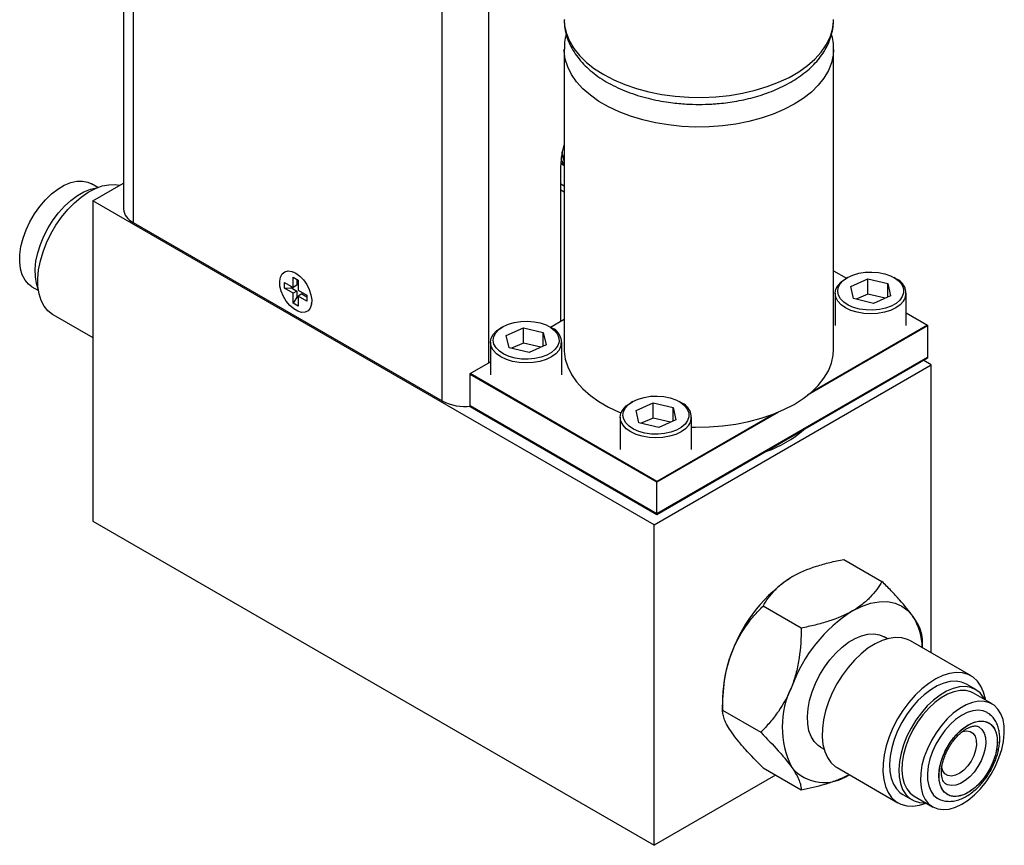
# Model space of a CAD drawing. Header units: inches. Extents: x 5.5 to 29.1, y 3.3 to 18.7.
# Tile 8 of 11: x 25.4 to 29.1, y 12.6 to 15.7. Entities that reach past the tile are written whole.
import ezdxf

# ---------------------------------------------------------------- set-up
doc = ezdxf.new("R2010")
doc.units = ezdxf.units.IN
doc.header["$MEASUREMENT"] = 0

msp = doc.modelspace()

# ---------------------------------------------------------------- linework, layer by layer
at = {"color": 7, "linetype": 'Continuous', "lineweight": 25}
for p, q in [((25.8055, 18.011), (25.8055, 14.9962)), ((27.475, 15.6005), (27.475, 14.4644)), ((28.495, 14.4644), (28.495, 15.6005)), ((27.4618, 14.5706), (27.4618, 15.161)), ((27.4735, 15.1614), (27.475, 15.1606)), ((27.4749, 15.1759), (27.475, 15.1757)), ((25.7088, 15.0772), (25.6842, 15.0914)), ((25.6894, 15.0267), (25.8055, 15.0938)), ((25.7749, 15.0881), (25.791, 15.0854)), ((27.475, 15.0823), (27.4618, 15.0899)), ((27.475, 15.0594), (27.4618, 15.0671)), ((27.815, 13.7997), (25.6894, 15.0267)), ((25.6894, 15.0267), (25.6894, 13.8142)), ((25.8421, 14.9452), (27.0131, 14.2692)), ((26.4487, 14.7371), (26.4677, 14.7261)), ((26.4487, 14.6991), (26.4487, 14.7371)), ((26.4528, 14.7558), (26.4496, 14.7571)), ((26.4528, 14.7558), (26.4496, 14.7571)), ((26.4528, 14.7558), (26.4496, 14.7571)), ((26.4528, 14.7558), (26.4496, 14.7571)), ((26.4528, 14.7558), (26.4496, 14.7571)), ((28.495, 14.7619), (28.5436, 14.7339)), ((28.5472, 14.7359), (28.5401, 14.7318)), ((28.5603, 14.7029), (28.6249, 14.7315)), ((28.6249, 14.7315), (28.7001, 14.7135)), ((28.6249, 14.6739), (28.6249, 14.7315)), ((28.731, 14.7318), (28.724, 14.7359)), ((25.4592, 14.7017), (25.4838, 14.6875)), ((26.4158, 14.7181), (26.4487, 14.6991)), ((26.4158, 14.6961), (26.4158, 14.7181)), ((26.4158, 14.6961), (26.4422, 14.6971)), ((26.4487, 14.6771), (26.4158, 14.6961)), ((26.4422, 14.6971), (26.4422, 14.7029)), ((26.4422, 14.6971), (26.4628, 14.6853)), ((26.4628, 14.7073), (26.4487, 14.6991)), ((26.4628, 14.7289), (26.4628, 14.7073)), ((26.4677, 14.7261), (26.4677, 14.6881)), ((28.571, 14.6563), (28.5603, 14.7029)), ((28.7001, 14.7135), (28.7108, 14.6669)), ((28.7001, 14.6622), (28.7001, 14.7135)), ((26.4628, 14.6853), (26.4487, 14.6771)), ((26.4487, 14.6391), (26.4487, 14.6771)), ((26.4628, 14.6615), (26.4487, 14.6391)), ((26.4628, 14.6853), (26.4628, 14.6615)), ((26.4677, 14.6586), (26.4628, 14.6615)), ((26.4677, 14.6881), (26.5006, 14.6691)), ((26.4819, 14.6742), (26.4677, 14.6661)), ((26.5006, 14.6471), (26.4677, 14.6661)), ((26.4677, 14.6661), (26.4677, 14.6281)), ((26.4819, 14.6742), (26.5006, 14.6634)), ((26.5006, 14.6691), (26.5006, 14.6471)), ((28.5006, 14.6767), (28.5006, 14.5542)), ((28.6462, 14.6383), (28.571, 14.6563)), ((28.6249, 14.6739), (28.5802, 14.6541)), ((28.691, 14.6581), (28.6249, 14.6739)), ((28.7108, 14.6669), (28.6462, 14.6383)), ((28.7706, 14.5542), (28.7706, 14.6767)), ((26.4677, 14.6281), (26.4487, 14.6391)), ((26.5184, 14.638), (26.5189, 14.6413)), ((26.5184, 14.638), (26.5189, 14.6413)), ((26.5184, 14.638), (26.5189, 14.6413)), ((26.5184, 14.638), (26.5189, 14.6413)), ((26.5184, 14.638), (26.5189, 14.6413)), ((25.5386, 14.5959), (25.6894, 14.5089)), ((28.7706, 14.6029), (28.8512, 14.5563)), ((27.2426, 14.5502), (27.2355, 14.5461)), ((27.2557, 14.5171), (27.3203, 14.5458)), ((27.3203, 14.5458), (27.3955, 14.5278)), ((27.3203, 14.4882), (27.3203, 14.5458)), ((27.4264, 14.5461), (27.4194, 14.5502)), ((27.4229, 14.5481), (27.475, 14.5782)), ((28.8512, 14.553), (28.3966, 14.2905)), ((28.8512, 14.5563), (28.4096, 14.3014)), ((28.8512, 14.5563), (28.8512, 14.4338)), ((28.8512, 14.553), (28.8512, 14.4305)), ((27.2664, 14.4705), (27.2557, 14.5171)), ((27.3955, 14.5278), (27.4062, 14.4812)), ((27.3955, 14.4765), (27.3955, 14.5278)), ((27.196, 14.491), (27.196, 14.3685)), ((27.3416, 14.4526), (27.2664, 14.4705)), ((27.3203, 14.4882), (27.2756, 14.4683)), ((27.3864, 14.4724), (27.3203, 14.4882)), ((27.4062, 14.4812), (27.3416, 14.4526)), ((27.466, 14.3685), (27.466, 14.491)), ((28.8512, 14.4338), (27.8259, 13.8419)), ((27.1188, 14.3726), (27.196, 14.4171)), ((27.815, 13.7997), (28.865, 14.4058)), ((28.8512, 14.4305), (27.8259, 13.8386)), ((28.865, 14.4058), (28.8367, 14.4222)), ((28.865, 13.3151), (28.865, 14.4058)), ((27.8259, 13.9644), (27.1188, 14.3726)), ((27.1188, 14.2501), (27.1188, 14.3726)), ((27.8259, 13.9611), (27.1188, 14.3693)), ((27.1188, 14.2468), (27.1188, 14.3693)), ((27.8259, 13.8419), (27.1188, 14.2501)), ((27.8259, 13.8386), (27.1188, 14.2468)), ((27.734, 14.2665), (27.7269, 14.2624)), ((27.7472, 14.2334), (27.8117, 14.262)), ((27.8117, 14.262), (27.887, 14.2441)), ((27.8117, 14.2045), (27.8117, 14.262)), ((27.9179, 14.2624), (27.9108, 14.2665)), ((27.6874, 14.2073), (27.6874, 14.0848)), ((27.7578, 14.1868), (27.7472, 14.2334)), ((28.2863, 14.2269), (27.8259, 13.9611)), ((28.2675, 14.2193), (27.8259, 13.9644)), ((27.887, 14.2441), (27.8976, 14.1975)), ((27.887, 14.1928), (27.887, 14.2441)), ((27.9574, 14.0848), (27.9574, 14.2073)), ((27.8331, 14.1689), (27.7578, 14.1868)), ((27.8117, 14.2045), (27.767, 14.1846)), ((27.8778, 14.1887), (27.8117, 14.2045)), ((27.8976, 14.1975), (27.8331, 14.1689)), ((27.8259, 13.8419), (27.8259, 13.9644)), ((27.8259, 13.8386), (27.8259, 13.9611)), ((25.6894, 13.8142), (27.815, 12.5871)), ((27.815, 12.5871), (27.815, 13.7997)), ((28.5341, 13.6694), (28.6783, 13.5861)), ((28.3722, 13.4093), (28.2279, 13.4926)), ((28.6999, 13.369), (28.6868, 13.3765)), ((29.0158, 13.228), (28.786, 13.3607)), ((28.8314, 13.3345), (28.8314, 13.3683)), ((29.0332, 13.1765), (28.9979, 13.1969)), ((28.0748, 13.1454), (28.0748, 13.098)), ((29.0952, 13.1223), (29.0252, 13.1627)), ((28.0748, 13.098), (28.2191, 13.0148)), ((28.4458, 12.9591), (28.4589, 12.9515)), ((28.2279, 12.8802), (28.3722, 12.7969)), ((28.5091, 12.8811), (28.739, 12.7484)), ((28.2753, 12.8528), (27.815, 12.5871)), ((28.7569, 12.7795), (28.7923, 12.7591)), ((28.8003, 12.7729), (28.8703, 12.7325))]:
    msp.add_line(p, q, dxfattribs=at)
at = {"color": 1, "linetype": 'Continuous', "lineweight": 25}
for p, q in [((25.8421, 17.9742), (25.8421, 14.9452)), ((27.0131, 14.2692), (27.0131, 17.2984)), ((27.1899, 14.4136), (27.1899, 17.2984))]:
    msp.add_line(p, q, dxfattribs=at)
at = {"color": 1, "linetype": 'Continuous', "lineweight": 25, "flags": 128}
for points in [[(27.475, 15.7125), (27.4765, 15.6902), (27.483, 15.6606), (27.4947, 15.6315), (27.5114, 15.6033), (27.533, 15.5762), (27.5592, 15.5505), (27.5898, 15.5265), (27.6244, 15.5043), (27.6627, 15.4843), (27.7044, 15.4667), (27.7489, 15.4516), (27.7958, 15.4391), (27.8447, 15.4295), (27.8951, 15.4227), (27.9463, 15.419), (27.9979, 15.4182), (28.0495, 15.4205), (28.1003, 15.4257), (28.15, 15.4339), (28.198, 15.445), (28.2437, 15.4588), (28.2869, 15.4752), (28.3269, 15.4941), (28.3635, 15.5152), (28.3961, 15.5383), (28.4245, 15.5632), (28.4485, 15.5896), (28.4676, 15.6173), (28.4818, 15.646), (28.4909, 15.6753), (28.4949, 15.7051), (28.495, 15.7125)], [(28.495, 15.5996), (28.4936, 15.5781), (28.487, 15.5485), (28.4753, 15.5195), (28.4586, 15.4912), (28.4371, 15.4641), (28.4109, 15.4384), (28.3803, 15.4144), (28.3457, 15.3923), (28.3073, 15.3723), (28.2657, 15.3546), (28.2212, 15.3395), (28.1742, 15.3271), (28.1253, 15.3174), (28.075, 15.3107), (28.0238, 15.3069), (27.9721, 15.3061), (27.9206, 15.3084), (27.8697, 15.3137), (27.8201, 15.3219), (27.7721, 15.3329), (27.7263, 15.3467), (27.6832, 15.3632), (27.6431, 15.382), (27.6066, 15.4031), (27.574, 15.4262), (27.5455, 15.4511), (27.5216, 15.4775), (27.5024, 15.5052), (27.4882, 15.5339), (27.4791, 15.5633), (27.4752, 15.593), (27.475, 15.6009)], [(27.4731, 15.1807), (27.4687, 15.1983), (27.4672, 15.2116)]]:
    msp.add_lwpolyline(points, dxfattribs=at)
at = {"color": 7, "linetype": 'Continuous', "lineweight": 25, "flags": 128}
for points in [[(27.475, 15.1642), (27.4705, 15.1699), (27.4629, 15.1837)], [(27.4749, 15.1759), (27.4743, 15.1776), (27.4731, 15.1807)], [(27.4735, 15.1614), (27.4663, 15.1663), (27.462, 15.1702)], [(25.4592, 14.7017), (25.4464, 14.711), (25.4329, 14.7266), (25.4226, 14.7462), (25.4159, 14.7694), (25.4128, 14.7955), (25.4134, 14.8239), (25.4177, 14.8541), (25.4257, 14.8853), (25.437, 14.9167), (25.4516, 14.9477), (25.4689, 14.9775), (25.4886, 15.0053), (25.5103, 15.0307), (25.5334, 15.0528), (25.5575, 15.0714), (25.5818, 15.0858), (25.6059, 15.0958), (25.6293, 15.1011), (25.6512, 15.1016)], [(25.4831, 14.6925), (25.4763, 14.7132), (25.4721, 14.7391), (25.4715, 14.7675), (25.4745, 14.7977), (25.4811, 14.8292), (25.4911, 14.8613), (25.5043, 14.8933), (25.5204, 14.9245), (25.5392, 14.9542), (25.5601, 14.9818), (25.5827, 15.0068), (25.6067, 15.0285), (25.6313, 15.0466), (25.6562, 15.0606), (25.6808, 15.0703), (25.7041, 15.0753)], [(25.5386, 14.5959), (25.537, 14.5969), (25.5197, 14.6104), (25.5053, 14.628), (25.4941, 14.6496), (25.4863, 14.6746), (25.482, 14.7026), (25.4814, 14.7331), (25.4845, 14.7655), (25.4911, 14.7993), (25.5012, 14.8337), (25.5145, 14.8681), (25.5309, 14.9019), (25.55, 14.9345), (25.5715, 14.9653), (25.595, 14.9936), (25.6199, 15.0191), (25.646, 15.0411), (25.6726, 15.0592), (25.6993, 15.0732), (25.7256, 15.0828), (25.7509, 15.0878), (25.7749, 15.0881)], [(25.6512, 15.1016), (25.6713, 15.0973), (25.6842, 15.0914)], [(26.4582, 14.7528), (26.4733, 14.7419), (26.4875, 14.7272), (26.4998, 14.7098), (26.5095, 14.6906), (26.516, 14.6709), (26.5189, 14.652), (26.5179, 14.635), (26.5132, 14.6209), (26.5051, 14.6108), (26.4939, 14.6052), (26.4806, 14.6044), (26.4658, 14.6085), (26.4506, 14.6173), (26.4358, 14.6302), (26.4225, 14.6464), (26.4113, 14.6649), (26.4032, 14.6845), (26.3985, 14.7039), (26.3975, 14.7221), (26.4004, 14.7377), (26.4069, 14.7499), (26.4166, 14.7578), (26.4289, 14.7611), (26.4431, 14.7594), (26.4582, 14.7528)], [(26.4582, 14.7528), (26.4733, 14.7419), (26.4875, 14.7272), (26.4998, 14.7098), (26.5095, 14.6906), (26.516, 14.6709), (26.5189, 14.652), (26.5179, 14.635), (26.5132, 14.6209), (26.5051, 14.6108), (26.4939, 14.6052), (26.4806, 14.6044), (26.4658, 14.6085), (26.4506, 14.6173), (26.4358, 14.6302), (26.4225, 14.6464), (26.4113, 14.6649), (26.4032, 14.6845), (26.3985, 14.7039), (26.3975, 14.7221), (26.4004, 14.7377), (26.4069, 14.7499), (26.4166, 14.7578), (26.4289, 14.7611), (26.4431, 14.7594), (26.4582, 14.7528)], [(26.4582, 14.7528), (26.4733, 14.7419), (26.4875, 14.7272), (26.4998, 14.7098), (26.5095, 14.6906), (26.516, 14.6709), (26.5189, 14.652), (26.5179, 14.635), (26.5132, 14.6209), (26.5051, 14.6108), (26.4939, 14.6052), (26.4806, 14.6044), (26.4658, 14.6085), (26.4506, 14.6173), (26.4358, 14.6302), (26.4225, 14.6464), (26.4113, 14.6649), (26.4032, 14.6845), (26.3985, 14.7039), (26.3975, 14.7221), (26.4004, 14.7377), (26.4069, 14.7499), (26.4166, 14.7578), (26.4289, 14.7611), (26.4431, 14.7594), (26.4582, 14.7528)], [(26.4582, 14.7528), (26.4733, 14.7419), (26.4875, 14.7272), (26.4998, 14.7098), (26.5095, 14.6906), (26.516, 14.6709), (26.5189, 14.652), (26.5179, 14.635), (26.5132, 14.6209), (26.5051, 14.6108), (26.4939, 14.6052), (26.4806, 14.6044), (26.4658, 14.6085), (26.4506, 14.6173), (26.4358, 14.6302), (26.4225, 14.6464), (26.4113, 14.6649), (26.4032, 14.6845), (26.3985, 14.7039), (26.3975, 14.7221), (26.4004, 14.7377), (26.4069, 14.7499), (26.4166, 14.7578), (26.4289, 14.7611), (26.4431, 14.7594), (26.4582, 14.7528)], [(26.4582, 14.7528), (26.4733, 14.7419), (26.4875, 14.7272), (26.4998, 14.7098), (26.5095, 14.6906), (26.516, 14.6709), (26.5189, 14.652), (26.5179, 14.635), (26.5132, 14.6209), (26.5051, 14.6108), (26.4939, 14.6052), (26.4806, 14.6044), (26.4658, 14.6085), (26.4506, 14.6173), (26.4358, 14.6302), (26.4225, 14.6464), (26.4113, 14.6649), (26.4032, 14.6845), (26.3985, 14.7039), (26.3975, 14.7221), (26.4004, 14.7377), (26.4069, 14.7499), (26.4166, 14.7578), (26.4289, 14.7611), (26.4431, 14.7594), (26.4582, 14.7528)], [(28.7603, 14.6469), (28.7478, 14.6335), (28.7311, 14.6216), (28.7106, 14.6119), (28.6873, 14.6047), (28.662, 14.6003), (28.6356, 14.5988), (28.6093, 14.6003), (28.584, 14.6047), (28.5606, 14.6119), (28.5401, 14.6216), (28.5233, 14.6334), (28.5109, 14.6469), (28.5032, 14.6615), (28.5006, 14.6767), (28.5031, 14.6919), (28.5108, 14.7065), (28.5233, 14.72), (28.5401, 14.7318), (28.5401, 14.7318)], [(28.5201, 14.7125), (28.532, 14.7253), (28.5483, 14.7365), (28.5681, 14.7456), (28.5906, 14.7522), (28.615, 14.7561), (28.6403, 14.757), (28.6653, 14.755), (28.6891, 14.7501), (28.7108, 14.7425), (28.7293, 14.7326), (28.7441, 14.7207), (28.7543, 14.7074), (28.7597, 14.6931), (28.7601, 14.6785), (28.7553, 14.6642), (28.7456, 14.6507), (28.7315, 14.6386), (28.7134, 14.6284), (28.6921, 14.6205), (28.6685, 14.6153), (28.6435, 14.6129), (28.6183, 14.6134), (28.5937, 14.6169), (28.5708, 14.6232), (28.5506, 14.6319), (28.5339, 14.6429), (28.5213, 14.6556), (28.5135, 14.6694), (28.5106, 14.684), (28.5128, 14.6985), (28.5201, 14.7125)], [(27.4557, 14.4612), (27.4432, 14.4477), (27.4265, 14.4359), (27.406, 14.4262), (27.3827, 14.419), (27.3573, 14.4146), (27.331, 14.4131), (27.3047, 14.4146), (27.2793, 14.419), (27.256, 14.4262), (27.2355, 14.4359), (27.2187, 14.4477), (27.2063, 14.4611), (27.1986, 14.4758), (27.196, 14.491), (27.1985, 14.5062), (27.2062, 14.5208), (27.2187, 14.5343), (27.2355, 14.5461), (27.2355, 14.5461)], [(27.2154, 14.5267), (27.2274, 14.5396), (27.2437, 14.5508), (27.2635, 14.5599), (27.286, 14.5665), (27.3104, 14.5703), (27.3357, 14.5713), (27.3607, 14.5692), (27.3845, 14.5644), (27.4062, 14.5568), (27.4247, 14.5469), (27.4394, 14.535), (27.4497, 14.5217), (27.4551, 14.5074), (27.4555, 14.4928), (27.4507, 14.4785), (27.441, 14.465), (27.4269, 14.4529), (27.4088, 14.4427), (27.3875, 14.4348), (27.3639, 14.4295), (27.3389, 14.4271), (27.3136, 14.4277), (27.2891, 14.4312), (27.2662, 14.4374), (27.246, 14.4462), (27.2293, 14.4572), (27.2167, 14.4698), (27.2089, 14.4837), (27.206, 14.4982), (27.2082, 14.5128), (27.2154, 14.5267)], [(27.475, 14.4644), (27.4752, 14.457), (27.4791, 14.4272), (27.4882, 14.3979), (27.5024, 14.3692), (27.5216, 14.3415), (27.5455, 14.3151), (27.574, 14.2902), (27.6066, 14.2671), (27.6431, 14.246), (27.6832, 14.2271), (27.6906, 14.2241)], [(27.9574, 14.1705), (27.9721, 14.1701), (28.0238, 14.1709), (28.075, 14.1746), (28.1253, 14.1814), (28.1742, 14.191), (28.2212, 14.2035), (28.2657, 14.2186), (28.3073, 14.2363), (28.3457, 14.2563), (28.3803, 14.2784), (28.4109, 14.3024), (28.4371, 14.3281), (28.4586, 14.3552), (28.4753, 14.3834), (28.487, 14.4125), (28.4936, 14.4421), (28.495, 14.4644)], [(27.7069, 14.243), (27.7189, 14.2559), (27.7351, 14.2671), (27.7549, 14.2762), (27.7775, 14.2828), (27.8019, 14.2866), (27.8271, 14.2876), (27.8521, 14.2855), (27.876, 14.2807), (27.8976, 14.2731), (27.9162, 14.2632), (27.9309, 14.2513), (27.9412, 14.238), (27.9466, 14.2237), (27.9469, 14.2091), (27.9421, 14.1948), (27.9325, 14.1813), (27.9183, 14.1692), (27.9002, 14.159), (27.8789, 14.1511), (27.8553, 14.1458), (27.8304, 14.1434), (27.8051, 14.144), (27.7805, 14.1475), (27.7577, 14.1537), (27.7375, 14.1625), (27.7207, 14.1735), (27.7082, 14.1861), (27.7003, 14.2), (27.6974, 14.2145), (27.6996, 14.2291), (27.7069, 14.243)], [(27.9471, 14.1775), (27.9347, 14.164), (27.9179, 14.1522), (27.8974, 14.1425), (27.8741, 14.1353), (27.8488, 14.1309), (27.8224, 14.1294), (27.7961, 14.1309), (27.7708, 14.1353), (27.7474, 14.1425), (27.727, 14.1522), (27.7102, 14.164), (27.6977, 14.1774), (27.69, 14.1921), (27.6874, 14.2073), (27.69, 14.2225), (27.6976, 14.2371), (27.7101, 14.2506), (27.7269, 14.2624), (27.7269, 14.2624)], [(28.5663, 13.474), (28.6009, 13.4914), (28.6349, 13.5032), (28.6677, 13.5093), (28.6989, 13.5095), (28.7277, 13.5039), (28.7538, 13.4926), (28.7766, 13.4757), (28.7959, 13.4535)], [(28.4811, 13.2891), (28.5035, 13.3145), (28.5272, 13.3368), (28.5518, 13.3555), (28.5766, 13.3702), (28.6013, 13.3806), (28.6252, 13.3865), (28.6479, 13.3877), (28.6688, 13.3842), (28.6868, 13.3765)], [(28.786, 13.3607), (28.7746, 13.3663), (28.7531, 13.3723), (28.7297, 13.3735), (28.7047, 13.3701), (28.6787, 13.3621), (28.652, 13.3495), (28.6253, 13.3327), (28.5991, 13.3119), (28.5737, 13.2876), (28.5497, 13.2602)], [(28.4458, 12.9591), (28.4366, 12.9653), (28.4219, 12.9799), (28.4103, 12.9986), (28.4019, 13.0209), (28.3971, 13.0463), (28.3959, 13.0743), (28.3983, 13.1043), (28.4043, 13.1356), (28.4138, 13.1676), (28.4265, 13.1997), (28.4422, 13.231), (28.4605, 13.261), (28.4811, 13.2891)], [(28.5497, 13.2602), (28.5275, 13.2302), (28.5076, 13.1981), (28.4902, 13.1646), (28.4758, 13.1303), (28.4646, 13.0958), (28.4568, 13.0618), (28.4526, 13.0289), (28.452, 12.9977), (28.455, 12.9688), (28.4616, 12.9427), (28.4717, 12.9199), (28.4851, 12.9009), (28.5015, 12.886), (28.5091, 12.8811)], [(29.0706, 13.1365), (29.07, 13.1403), (29.0633, 13.1664), (29.0532, 13.1892), (29.0399, 13.2082), (29.0235, 13.2231), (29.0044, 13.2336), (28.9829, 13.2396), (28.9595, 13.2409), (28.9345, 13.2375), (28.9085, 13.2294), (28.8819, 13.2168), (28.8552, 13.2), (28.8289, 13.1793), (28.8035, 13.1549), (28.7795, 13.1275)], [(28.9979, 13.1969), (28.9799, 13.2046), (28.959, 13.2081), (28.9363, 13.2069), (28.9124, 13.201), (28.8878, 13.1906), (28.8629, 13.1759), (28.8383, 13.1572), (28.8146, 13.1349), (28.7922, 13.1095)], [(29.0684, 13.1377), (29.0633, 13.1468), (29.0501, 13.1636), (29.034, 13.1761), (29.0153, 13.1842), (28.9943, 13.1877), (28.9717, 13.1865), (28.9478, 13.1806), (28.9231, 13.1702), (28.8982, 13.1555), (28.8737, 13.1368), (28.8499, 13.1145), (28.8275, 13.089)], [(29.0252, 13.1627), (29.0155, 13.1674), (28.9958, 13.1725), (28.9741, 13.1727), (28.951, 13.1682), (28.927, 13.159), (28.9026, 13.1453), (28.8785, 13.1274), (28.8552, 13.1058), (28.8332, 13.081)], [(28.7795, 13.1275), (28.7573, 13.0975), (28.7374, 13.0654), (28.72, 13.0319), (28.7056, 12.9976), (28.6944, 12.9631), (28.6866, 12.9291), (28.6824, 12.8962), (28.6818, 12.865), (28.6848, 12.8361), (28.6915, 12.81), (28.7015, 12.7873), (28.7149, 12.7683), (28.7313, 12.7534), (28.7504, 12.7428), (28.7719, 12.7368), (28.7953, 12.7356), (28.8203, 12.739), (28.8456, 12.7468)], [(28.9032, 13.0406), (28.8831, 13.0131), (28.8653, 12.9836), (28.8503, 12.9528), (28.8384, 12.9214), (28.8299, 12.8901), (28.825, 12.8597), (28.8237, 12.8309), (28.8262, 12.8043), (28.8323, 12.7807), (28.842, 12.7605), (28.855, 12.7441), (28.871, 12.7321), (28.8896, 12.7247), (28.9103, 12.722), (28.9328, 12.7241), (28.9565, 12.731), (28.9807, 12.7425), (29.005, 12.7583), (29.0288, 12.7781), (29.0515, 12.8014), (29.0726, 12.8277), (29.0916, 12.8562), (29.108, 12.8865), (29.1215, 12.9177), (29.1318, 12.9491), (29.1385, 12.9801), (29.1416, 13.0097), (29.141, 13.0375), (29.1367, 13.0627), (29.1288, 13.0847), (29.1174, 13.103), (29.1029, 13.1172), (29.0855, 13.127), (29.0658, 13.132), (29.0441, 13.1323), (29.021, 13.1278), (28.997, 13.1186), (28.9726, 13.1049), (28.9485, 13.087), (28.9252, 13.0654), (28.9032, 13.0406)], [(28.7922, 13.1095), (28.7716, 13.0814), (28.7533, 13.0514), (28.7376, 13.0201), (28.7249, 12.988), (28.7155, 12.956), (28.7095, 12.9247), (28.707, 12.8947), (28.7082, 12.8667), (28.7131, 12.8413), (28.7214, 12.819), (28.733, 12.8003), (28.7477, 12.7857), (28.7569, 12.7795)], [(28.8275, 13.089), (28.807, 13.061), (28.7886, 13.031), (28.773, 12.9997), (28.7603, 12.9676), (28.7508, 12.9356), (28.7448, 12.9042), (28.7424, 12.8743), (28.7436, 12.8463), (28.7484, 12.8209), (28.7567, 12.7986), (28.7684, 12.7799), (28.7831, 12.7653), (28.8006, 12.7549), (28.8205, 12.7491), (28.8423, 12.748), (28.8434, 12.748)], [(29.0769, 13.0896), (29.0613, 13.0961), (29.0426, 13.0986), (29.0223, 13.0964), (29.001, 13.0896), (28.9791, 13.0783), (28.9573, 13.063), (28.9363, 13.0439), (28.9165, 13.0217)], [(28.8332, 13.081), (28.8131, 13.0535), (28.7953, 13.024), (28.7803, 12.9932), (28.7684, 12.9618), (28.7599, 12.9305), (28.7549, 12.9001), (28.7537, 12.8713), (28.7562, 12.8448), (28.7623, 12.8211), (28.772, 12.8009), (28.785, 12.7846), (28.8003, 12.7729)], [(28.9165, 13.0217), (28.8985, 12.9969), (28.8828, 12.9702), (28.8698, 12.9424), (28.8599, 12.9141), (28.8534, 12.8862), (28.8504, 12.8594), (28.851, 12.8345), (28.8552, 12.8121), (28.8629, 12.7928), (28.8738, 12.7773), (28.8877, 12.7658), (28.889, 12.765)], [(28.9793, 13.0159), (28.9833, 13.0174), (28.9984, 13.0203), (29.0119, 13.0183), (29.023, 13.0113), (29.031, 13), (29.0354, 12.9848), (29.0361, 12.9667), (29.0329, 12.9468), (29.026, 12.9262), (29.0159, 12.9061), (29.0031, 12.8876)], [(29.0448, 13.0359), (29.0458, 13.0353), (29.057, 13.0257), (29.0651, 13.012), (29.0699, 12.9949), (29.0711, 12.9749), (29.0687, 12.9531), (29.0628, 12.9302), (29.0536, 12.9072), (29.0415, 12.885), (29.0269, 12.8645)], [(29.0031, 12.8876), (28.9884, 12.8719), (28.9727, 12.8598), (28.9567, 12.8521), (28.9416, 12.8492), (28.9281, 12.8513), (28.917, 12.8582), (28.909, 12.8696), (28.9046, 12.8847), (28.9046, 12.8848)], [(29.0269, 12.8645), (29.0106, 12.8466), (28.9932, 12.8321), (28.9753, 12.8214), (28.9577, 12.8151), (28.9412, 12.8133), (28.9263, 12.8163), (28.9211, 12.8187)]]:
    msp.add_lwpolyline(points, dxfattribs=at)
at = {"color": 7, "linetype": 'Continuous', "lineweight": 25}
for centre, radius, start, end in [((27.7417, 15.1569), 0.28, 162.2756, 179.1499), ((25.8681, 15.0024), 0.0629, 185.6948, 245.6253), ((28.711, 14.6774), 0.058, 328.2891, 69.7565), ((27.4064, 14.4917), 0.058, 328.2891, 69.7565), ((27.1005, 14.4372), 0.1894, 242.5266, 276.1806), ((27.8978, 14.208), 0.058, 328.2891, 69.7565), ((28.0939, 14.4963), 0.443, 289.5049, 310.4897), ((28.6504, 13.12), 0.5755, 122.638, 159.7729), ((28.8767, 12.9894), 0.5755, 122.638, 159.7729), ((28.6068, 13.3328), 0.2243, 0.478, 32.5612), ((28.5629, 13.1359), 0.4882, 157.9788, 178.8918), ((28.6429, 13.0353), 0.3424, 153.4364, 206.5636), ((28.4601, 12.9859), 0.1613, 220.049, 305.7359)]:
    msp.add_arc(centre, radius, start, end, dxfattribs=at)
for points, knots in [([(27.4755, 15.7114), (27.4754, 15.7084), (27.4749, 15.6949), (27.4786, 15.6706), (27.4868, 15.6399), (27.4996, 15.6106), (27.516, 15.5831), (27.5362, 15.5567), (27.5601, 15.5317), (27.5874, 15.5085), (27.6177, 15.4871), (27.6508, 15.4677), (27.6861, 15.4504), (27.7234, 15.4354), (27.7622, 15.4226), (27.8017, 15.4121), (27.8407, 15.4041), (27.8767, 15.3985), (27.9086, 15.395), (27.9439, 15.3923), (27.9692, 15.3919), (27.985, 15.3917)], [0, 0, 0, 0, 0.0165016, 0.0736729, 0.1329495, 0.1879801, 0.2439954, 0.3009386, 0.3585852, 0.4166285, 0.4747771, 0.5327929, 0.5904726, 0.6476995, 0.7042948, 0.759908, 0.8136869, 0.8628991, 0.9027856, 0.9388232, 1, 1, 1, 1]), ([(27.985, 15.3917), (28.0014, 15.3919), (28.0244, 15.3923), (28.0582, 15.3948), (28.0869, 15.3977), (28.1206, 15.4026), (28.1552, 15.4092), (28.1905, 15.4178), (28.2257, 15.4282), (28.2602, 15.4406), (28.2936, 15.4549), (28.3255, 15.4712), (28.3555, 15.4893), (28.3834, 15.5092), (28.4089, 15.5308), (28.4316, 15.5542), (28.4513, 15.5791), (28.4677, 15.6055), (28.4806, 15.6333), (28.4896, 15.6622), (28.4945, 15.6886), (28.4945, 15.7054), (28.4945, 15.712)], [0, 0, 0, 0, 0.062966, 0.088609, 0.131066, 0.175002, 0.221984, 0.270835, 0.321096, 0.372412, 0.42454, 0.477311, 0.530599, 0.584301, 0.638282, 0.692427, 0.746617, 0.80077, 0.854889, 0.909117, 0.963773, 1, 1, 1, 1]), ([(27.4828, 15.6576), (27.482, 15.655), (27.4782, 15.6425), (27.4755, 15.6234), (27.4755, 15.607), (27.4756, 15.601)], [0, 0, 0, 0, 0.140556, 0.683627, 1, 1, 1, 1]), ([(28.4945, 15.5994), (28.4946, 15.604), (28.495, 15.6195), (28.4926, 15.6388), (28.4884, 15.653), (28.4873, 15.6567)], [0, 0, 0, 0, 0.240997, 0.798865, 1, 1, 1, 1]), ([(27.4673, 15.2062), (27.4678, 15.2021), (27.4688, 15.1937), (27.4716, 15.186), (27.473, 15.182)], [0, 0, 0, 0, 0.476574, 1, 1, 1, 1]), ([(27.4628, 15.1694), (27.4659, 15.1666), (27.4697, 15.1631), (27.4745, 15.1611), (27.4755, 15.1607)], [0, 0, 0, 0, 0.795285, 1, 1, 1, 1]), ([(28.34, 13.6047), (28.3669, 13.6202), (28.3972, 13.6329), (28.4465, 13.6488), (28.4637, 13.6535), (28.4984, 13.6621), (28.5161, 13.6659), (28.5341, 13.6694)], [0, 0, 0, 0, 0.5, 0.5, 0.75, 0.75, 1, 1, 1, 1]), ([(28.2279, 13.4926), (28.2399, 13.5134), (28.2543, 13.5334), (28.2815, 13.5617), (28.2915, 13.5709), (28.314, 13.5884), (28.3265, 13.5968), (28.34, 13.6047)], [0, 0, 0, 0, 0.5, 0.5, 0.75, 0.75, 1, 1, 1, 1]), ([(28.6783, 13.5861), (28.6663, 13.5653), (28.652, 13.5453), (28.6248, 13.517), (28.6148, 13.5078), (28.5923, 13.4903), (28.5798, 13.4819), (28.5663, 13.474)], [0, 0, 0, 0, 0.5, 0.5, 0.75, 0.75, 1, 1, 1, 1]), ([(28.7959, 13.4535), (28.7825, 13.4726), (28.7652, 13.4936), (28.7351, 13.5273), (28.7243, 13.5389), (28.702, 13.5623), (28.6903, 13.5741), (28.6783, 13.5861)], [0, 0, 0, 0, 0.5, 0.5, 0.75, 0.75, 1, 1, 1, 1]), ([(28.1104, 13.319), (28.1238, 13.3536), (28.141, 13.385), (28.1712, 13.4282), (28.1819, 13.442), (28.2043, 13.4682), (28.2159, 13.4806), (28.2279, 13.4926)], [0, 0, 0, 0, 0.5, 0.5, 0.75, 0.75, 1, 1, 1, 1]), ([(28.5663, 13.474), (28.5394, 13.4585), (28.5091, 13.4458), (28.4597, 13.4299), (28.4426, 13.4252), (28.4078, 13.4166), (28.3901, 13.4128), (28.3722, 13.4093)], [0, 0, 0, 0, 0.5, 0.5, 0.75, 0.75, 1, 1, 1, 1]), ([(28.8314, 13.3683), (28.8314, 13.3784), (28.8294, 13.39), (28.8212, 13.4108), (28.8176, 13.4183), (28.8084, 13.4348), (28.8027, 13.4439), (28.7959, 13.4535)], [0, 0, 0, 0, 0.5, 0.5, 0.75, 0.75, 1, 1, 1, 1]), ([(28.3722, 13.4093), (28.3722, 13.3715), (28.3701, 13.334), (28.3619, 13.2786), (28.3584, 13.2602), (28.3491, 13.2239), (28.3434, 13.2058), (28.3366, 13.1884)], [0, 0, 0, 0, 0.5, 0.5, 0.75, 0.75, 1, 1, 1, 1]), ([(28.0748, 13.098), (28.0748, 13.1359), (28.0769, 13.1734), (28.0851, 13.2288), (28.0886, 13.2471), (28.0979, 13.2834), (28.1036, 13.3015), (28.1104, 13.319)], [0, 0, 0, 0, 0.5, 0.5, 0.75, 0.75, 1, 1, 1, 1]), ([(28.3366, 13.1884), (28.3232, 13.1537), (28.306, 13.1224), (28.2758, 13.0792), (28.2651, 13.0654), (28.2427, 13.0392), (28.231, 13.0267), (28.2191, 13.0148)], [0, 0, 0, 0, 0.5, 0.5, 0.75, 0.75, 1, 1, 1, 1]), ([(28.1104, 13.0128), (28.0969, 13.0319), (28.088, 13.0481), (28.0797, 13.0692), (28.0778, 13.0756), (28.0754, 13.0875), (28.0748, 13.093), (28.0748, 13.098)], [0, 0, 0, 0, 0.5, 0.5, 0.75, 0.75, 1, 1, 1, 1]), ([(29.0879, 12.8667), (29.0925, 12.8754), (29.0992, 12.8876), (29.1071, 12.9062), (29.1129, 12.9222), (29.1184, 12.9412), (29.1223, 12.9608), (29.1245, 12.9809), (29.1245, 13.0008), (29.1223, 13.0201), (29.1176, 13.0385), (29.1101, 13.0556), (29.0998, 13.0707), (29.0886, 13.0823), (29.08, 13.0872), (29.0768, 13.089)], [0, 0, 0, 0, 0.1039599, 0.1463554, 0.2162552, 0.2881319, 0.364614, 0.4437762, 0.5249815, 0.6077531, 0.6915479, 0.7759712, 0.8609071, 0.9470131, 1, 1, 1, 1]), ([(28.9495, 12.9932), (28.9242, 12.9617), (28.9057, 12.9232), (28.8906, 12.8492), (28.8945, 12.8167), (28.9238, 12.7751), (28.9479, 12.7677), (29.0044, 12.7828), (29.0345, 12.8048), (29.0852, 12.8678), (29.1037, 12.9063), (29.1188, 12.9803), (29.1148, 13.0128), (29.0856, 13.0544), (29.0615, 13.0618), (29.005, 13.0467), (28.9749, 13.0247), (28.9495, 12.9932)], [0, 0, 0, 0, 0.125, 0.125, 0.25, 0.25, 0.375, 0.375, 0.5, 0.5, 0.625, 0.625, 0.75, 0.75, 0.875, 0.875, 1, 1, 1, 1]), ([(28.9493, 12.9935), (28.9433, 12.986), (28.9319, 12.9701), (28.9171, 12.9436), (28.9052, 12.9152), (28.897, 12.8859), (28.8934, 12.8578), (28.8944, 12.8329), (28.8995, 12.8117), (28.9083, 12.7948), (28.9204, 12.7821), (28.9359, 12.7739), (28.9545, 12.7709), (28.9758, 12.7738), (28.9983, 12.7826), (29.0204, 12.7966), (29.0413, 12.8145), (29.0603, 12.8356), (29.0774, 12.8594), (29.0923, 12.8859), (29.1042, 12.9143), (29.1123, 12.9436), (29.1159, 12.9717), (29.1149, 12.9966), (29.1098, 13.0177), (29.1011, 13.0346), (29.089, 13.0474), (29.0735, 13.0556), (29.0548, 13.0586), (29.0335, 13.0557), (29.011, 13.0469), (28.9889, 13.0329), (28.9681, 13.015), (28.9554, 13.001), (28.9493, 12.9935)], [0, 0, 0, 0, 0.029997, 0.060005, 0.092161, 0.125, 0.157838, 0.189994, 0.219986, 0.25, 0.279992, 0.310005, 0.342161, 0.375, 0.407838, 0.439994, 0.469986, 0.5, 0.529992, 0.560005, 0.592161, 0.625, 0.657838, 0.689994, 0.719986, 0.75, 0.779992, 0.810005, 0.842161, 0.875, 0.907838, 0.939994, 0.969992, 1, 1, 1, 1]), ([(28.2191, 13.0148), (28.2431, 12.9908), (28.2655, 12.9674), (28.2955, 12.934), (28.3048, 12.9231), (28.322, 12.9021), (28.3299, 12.8918), (28.3366, 12.8822)], [0, 0, 0, 0, 0.5, 0.5, 0.75, 0.75, 1, 1, 1, 1]), ([(28.9316, 12.9569), (28.9358, 12.9638), (28.9418, 12.9735), (28.9518, 12.9866), (28.9606, 12.997), (28.9714, 13.008), (28.9828, 13.0178), (28.9945, 13.026), (29.0059, 13.0322), (29.0166, 13.0365), (29.0263, 13.0387), (29.0345, 13.039), (29.0406, 13.038), (29.0436, 13.0363), (29.0449, 13.0356)], [0, 0, 0, 0, 0.114858, 0.161596, 0.238202, 0.316261, 0.398269, 0.481818, 0.566072, 0.650779, 0.736601, 0.825281, 0.921593, 1, 1, 1, 1]), ([(28.2279, 12.8802), (28.2039, 12.9042), (28.1815, 12.9275), (28.1515, 12.9609), (28.1421, 12.9718), (28.125, 12.9929), (28.1171, 13.0031), (28.1104, 13.0128)], [0, 0, 0, 0, 0.5, 0.5, 0.75, 0.75, 1, 1, 1, 1]), ([(28.9208, 12.8191), (28.9201, 12.8194), (28.9172, 12.8207), (28.9135, 12.8247), (28.9089, 12.8322), (28.9055, 12.8423), (28.9035, 12.8549), (28.9033, 12.8696), (28.905, 12.8856), (28.9084, 12.9018), (28.913, 12.9166), (28.9183, 12.9304), (28.9242, 12.9436), (28.9291, 12.9525), (28.9316, 12.9569)], [0, 0, 0, 0, 0.040486, 0.155587, 0.252818, 0.347614, 0.441479, 0.534567, 0.626492, 0.714051, 0.795081, 0.857415, 0.928426, 1, 1, 1, 1]), ([(28.3366, 12.8822), (28.3501, 12.863), (28.359, 12.8468), (28.3673, 12.8258), (28.3692, 12.8193), (28.3716, 12.8074), (28.3722, 12.802), (28.3722, 12.7969)], [0, 0, 0, 0, 0.5, 0.5, 0.75, 0.75, 1, 1, 1, 1]), ([(28.8892, 12.7655), (28.8912, 12.7642), (28.8988, 12.7592), (28.914, 12.7549), (28.9337, 12.7528), (28.9538, 12.7549), (28.9741, 12.7607), (28.9941, 12.7699), (29.0131, 12.7818), (29.0306, 12.7957), (29.0461, 12.8104), (29.0589, 12.8248), (29.0702, 12.8394), (29.0797, 12.8531), (29.0855, 12.8627), (29.0879, 12.8667)], [0, 0, 0, 0, 0.033446, 0.128135, 0.217481, 0.309272, 0.40248, 0.495225, 0.585795, 0.672779, 0.752829, 0.823645, 0.881728, 0.95043, 1, 1, 1, 1]), ([(28.3722, 12.7969), (28.4028, 12.8035), (28.4493, 12.8134), (28.5064, 12.8329), (28.5367, 12.8456), (28.5516, 12.8537), (28.5541, 12.8551)], [0, 0, 0, 0, 0.466244, 0.707838, 0.949268, 1, 1, 1, 1])]:
    msp.add_open_spline(points, degree=3, knots=knots, dxfattribs=at)

doc.saveas('drawing.dxf')
